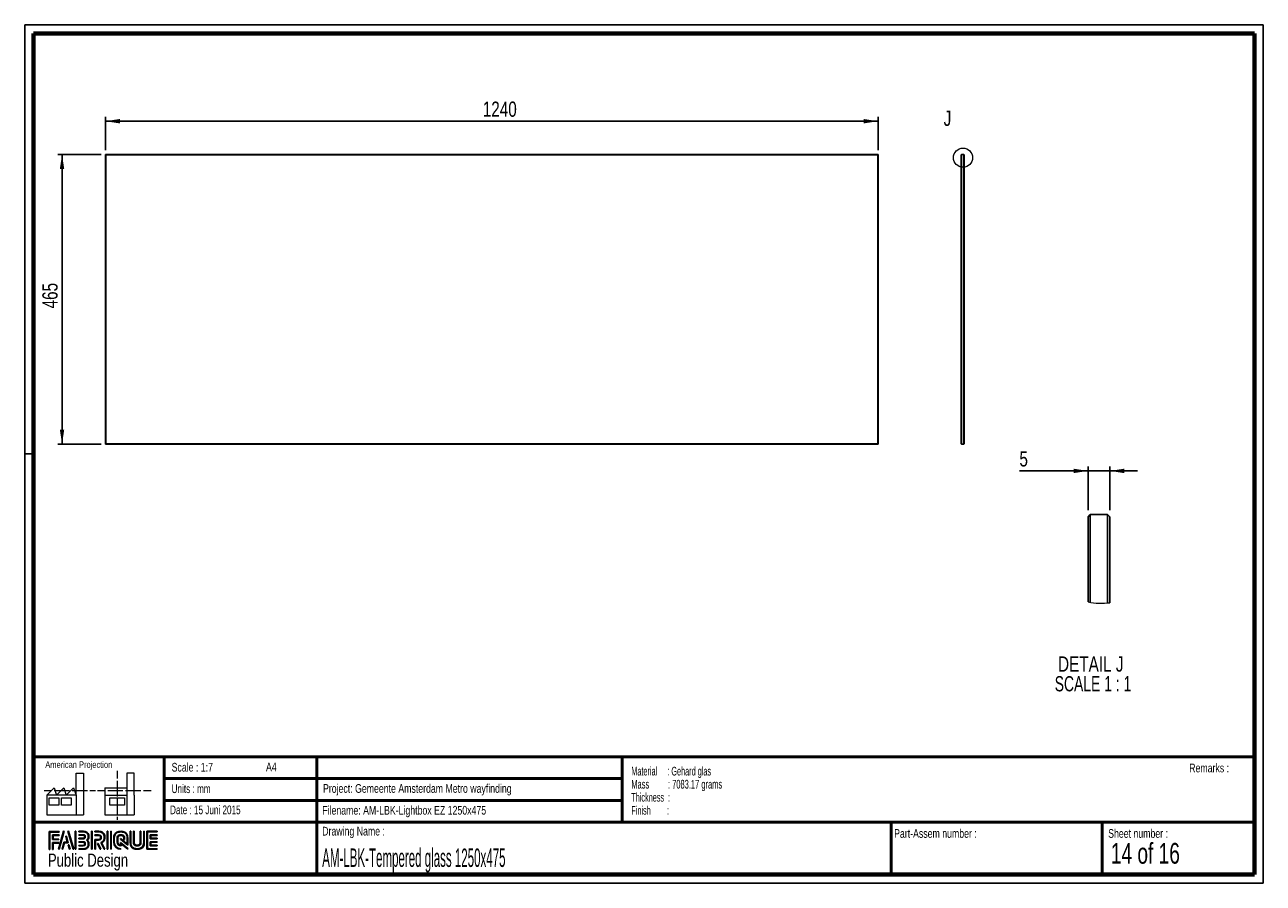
# Paper-space layout 'Tempered glass' of a CAD drawing. Header units: millimetres. Extents: x 7 to 291, y 7 to 204.
import ezdxf

# ---------------------------------------------------------------- set-up
doc = ezdxf.new("R2010")
doc.units = ezdxf.units.MM
for name, color, linetype in [('LAYER1', 7, 'Continuous'), ('LAYER2', 7, 'Continuous'), ('LOGO', 7, 'Continuous')]:
    doc.layers.add(name, color=color, linetype=linetype)
doc.styles.add('SLDTEXTSTYLE0', font='TXT', dxfattribs={"width": 0.7})
doc.styles.add('SLDTEXTSTYLE1', font='TXT', dxfattribs={"width": 0.75})
doc.styles.add('SLDTEXTSTYLE12', font='TXT', dxfattribs={"width": 0.6875})
doc.styles.add('SLDTEXTSTYLE13', font='TXT', dxfattribs={"width": 0.56375})
doc.styles.add('SLDTEXTSTYLE2', font='TXT', dxfattribs={"width": 0.697368})
doc.styles.add('SLDTEXTSTYLE6', font='TXT', dxfattribs={"width": 0.605})
doc.styles.add('SLDTEXTSTYLE7', font='TXT', dxfattribs={"width": 0.549})
doc.styles.add('SLDTEXTSTYLE8', font='TXT', dxfattribs={"width": 0.467045})
doc.styles.add('SLDTEXTSTYLE9', font='TXT', dxfattribs={"width": 0.681818})
doc.dimstyles.new('SLDDIMSTYLE4', dxfattribs={"dimtxt": 3.5, "dimasz": 3.302, "dimexe": 0, "dimexo": 0.0625, "dimgap": 0.875, "dimtad": 1, "dimdec": 1, "dimrnd": 1e-09, "dimzin": 12, "dimdsep": 46, "dimtxsty": 'SLDTEXTSTYLE1', "dimsah": 1, "dimcen": 0.09, "dimadec": 0, "dimazin": 3, "dimtfac": 1, "dimtdec": 1, "dimtmove": 0, "dimatfit": 0, "dimfxl": 1, "dimfrac": 2, "dimtolj": 1, "dimtzin": 12, "dimarcsym": 0})
doc.dimstyles.new('SLDDIMSTYLE6', dxfattribs={"dimtxt": 3.5, "dimasz": 3.302, "dimexe": 0, "dimexo": 0.0625, "dimgap": 0.875, "dimtad": 1, "dimdec": 1, "dimlfac": 7, "dimrnd": 1e-09, "dimzin": 12, "dimdsep": 46, "dimtxsty": 'SLDTEXTSTYLE1', "dimsah": 1, "dimcen": 0.09, "dimadec": 0, "dimazin": 3, "dimtfac": 1, "dimtdec": 1, "dimtofl": 0, "dimtmove": 0, "dimatfit": 3, "dimfxl": 1, "dimfrac": 2, "dimtolj": 1, "dimtzin": 12, "dimarcsym": 0})

# ---------------------------------------------------------------- blocks, each defined once
blk = doc.blocks.new('SW_NOTE_0_52')
at = {"layer": 'LOGO', "color": 0, "char_height": 2, "attachment_point": 1}
for s, insert, style in [('Material     : Gehard glas', (0, 2.58), 'SLDTEXTSTYLE6'), ('Mass         : 7083.17 grams', (0, -0.42), 'SLDTEXTSTYLE13'), ('Thickness  :', (0, -3.42), 'SLDTEXTSTYLE6'), ('Finish        :', (0, -6.42), 'SLDTEXTSTYLE7')]:
    blk.add_mtext(s, dxfattribs=dict(at, insert=insert, style=style))
blk = doc.blocks.new('_D_55')
at = {"layer": 'LOGO'}
for p, q in [((25.09, 174.99), (25.09, 182.65)), ((202.23, 174.99), (202.23, 182.65)), ((202.23, 181.65), (25.09, 181.65))]:
    blk.add_line(p, q, dxfattribs=at)
for points in [[(25.09, 181.65), (28.39, 181.14), (28.39, 182.16)], [(202.23, 181.65), (198.93, 182.16), (198.93, 181.14)]]:
    blk.add_solid(points, dxfattribs=at)
at = {"layer": 'LOGO', "insert": (111.59, 186.16), "char_height": 3.5, "attachment_point": 1, "style": 'SLDTEXTSTYLE1'}
blk.add_mtext('1240', dxfattribs=at)
blk = doc.blocks.new('_D_56')
at = {"layer": 'LOGO'}
for p, q in [((24.09, 173.99), (14.12, 173.99)), ((15.12, 173.99), (15.12, 107.56)), ((24.09, 107.56), (14.12, 107.56))]:
    blk.add_line(p, q, dxfattribs=at)
for points in [[(15.12, 173.99), (14.61, 170.69), (15.62, 170.69)], [(15.12, 107.56), (15.62, 110.87), (14.61, 110.87)]]:
    blk.add_solid(points, dxfattribs=at)
at = {"layer": 'LOGO', "insert": (10.6, 138.68), "char_height": 3.5, "attachment_point": 1, "rotation": 90, "style": 'SLDTEXTSTYLE1'}
blk.add_mtext('465', dxfattribs=at)
blk = doc.blocks.new('_D_57')
at = {"layer": 'LOGO'}
for p, q in [((250.39, 92.4), (250.39, 102.4)), ((255.39, 92.4), (255.39, 102.4)), ((250.39, 101.4), (234.66, 101.4)), ((255.39, 101.4), (250.39, 101.4)), ((255.39, 101.4), (261.74, 101.4))]:
    blk.add_line(p, q, dxfattribs=at)
for points in [[(250.39, 101.4), (247.09, 101.91), (247.09, 100.9)], [(255.39, 101.4), (258.7, 100.9), (258.7, 101.91)]]:
    blk.add_solid(points, dxfattribs=at)
at = {"layer": 'LOGO', "insert": (234.66, 105.92), "char_height": 3.5, "attachment_point": 1, "style": 'SLDTEXTSTYLE1'}
blk.add_mtext('5', dxfattribs=at)
blk = doc.blocks.new('SW_NOTE_0_53')
at = {"layer": 'LOGO', "color": 0, "char_height": 3.5, "attachment_point": 2}
for s, insert, style in [('DETAIL J', (8.91, 4.51), 'SLDTEXTSTYLE1'), ('SCALE 1 : 1', (9.42, -0.01), 'SLDTEXTSTYLE9')]:
    blk.add_mtext(s, dxfattribs=dict(at, insert=insert, style=style))

psp = doc.layouts.new('Tempered glass')

# ---------------------------------------------------------------- hatches: boundary and pattern name
at = {"layer": 'LOGO'}
for points in [[(12.156, 14.551), (12.294, 14.551), (12.294, 18.537), (14.492, 18.537), (14.492, 18.675), (12.156, 18.675)], [(13.055, 16.925), (13.055, 17.755), (14.492, 17.755), (14.492, 17.894), (12.917, 17.894), (12.917, 16.786), (14.356, 16.786), (14.356, 16.925)], [(15.622, 18.697), (15.479, 18.697), (14.299, 14.574), (14.441, 14.574)], [(15.257, 14.574), (15.669, 16.085), (16.503, 16.085), (16.108, 17.581), (15.96, 17.581), (16.324, 16.224), (15.563, 16.224), (15.117, 14.574)], [(17.783, 14.574), (16.603, 18.697), (16.456, 18.697), (17.638, 14.574)], [(18.285, 14.574), (18.285, 18.697), (18.146, 18.697), (18.146, 14.574)], [(21.988, 14.574), (21.988, 18.697), (21.85, 18.697), (21.85, 14.574)], [(25.636, 14.574), (25.636, 18.697), (25.498, 18.697), (25.498, 14.574)], [(26.42, 14.574), (26.42, 18.697), (26.282, 18.697), (26.282, 14.574)], [(35.498, 17.096), (35.498, 17.778), (36.929, 17.778), (36.929, 17.916), (35.359, 17.916), (35.359, 16.957), (36.929, 16.957), (36.929, 17.096)], [(13.055, 14.551), (13.055, 16.005), (14.356, 16.005), (14.356, 16.143), (12.917, 16.143), (12.917, 14.551)], [(16.955, 14.574), (16.682, 15.561), (16.534, 15.561), (16.815, 14.574)], [(24.037, 14.574), (23.378, 15.916), (23.224, 15.916), (23.883, 14.574)], [(36.929, 15.356), (36.929, 15.495), (35.498, 15.495), (35.498, 16.177), (36.929, 16.177), (36.929, 16.315), (35.359, 16.315), (35.359, 15.356)]]:
    psp.add_hatch(color=256, dxfattribs=at).paths.add_polyline_path(points, flags=0)
h = psp.add_hatch(color=256, dxfattribs=at)
edge = h.paths.add_edge_path(flags=0)
edge.add_line((18.997, 14.574), (20.004, 14.574))
edge.add_spline(control_points=[(20.004, 14.574), (20.698, 14.574), (21.263, 15.14), (21.263, 15.836), (21.263, 16.129), (21.148, 16.41), (20.946, 16.639), (21.148, 16.868), (21.263, 17.149), (21.263, 17.443), (21.263, 18.137), (20.698, 18.703), (20.004, 18.703)], knot_values=[0, 0, 0, 0, 1, 2, 3, 4, 5, 6, 7, 8, 9, 10, 10, 10, 10], weights=[1, 1, 1, 1, 1, 1, 1, 1, 1, 1, 1, 1, 1], degree=3, periodic=0)
edge.add_line((20.004, 18.703), (18.997, 18.703))
edge.add_line((18.997, 18.703), (18.997, 18.565))
edge.add_line((18.997, 18.565), (20.004, 18.565))
edge.add_spline(control_points=[(20.004, 18.565), (20.622, 18.565), (21.125, 18.061), (21.125, 17.443), (21.125, 17.165), (21.012, 16.897), (20.808, 16.687)], knot_values=[0, 0, 0, 0, 1, 2, 3, 4, 4, 4, 4], weights=[1, 1, 1, 1, 1, 1, 1], degree=3, periodic=0)
edge.add_line((20.808, 16.687), (20.761, 16.639))
edge.add_line((20.761, 16.639), (20.808, 16.591))
edge.add_spline(control_points=[(20.808, 16.591), (21.012, 16.381), (21.125, 16.113), (21.125, 15.836), (21.125, 15.216), (20.622, 14.712), (20.004, 14.712)], knot_values=[0, 0, 0, 0, 1, 2, 3, 4, 4, 4, 4], weights=[1, 1, 1, 1, 1, 1, 1], degree=3, periodic=0)
edge.add_line((20.004, 14.712), (18.997, 14.712))
edge.add_line((18.997, 14.712), (18.997, 14.574))
h = psp.add_hatch(color=256, dxfattribs=at)
edge = h.paths.add_edge_path(flags=0)
edge.add_line((18.997, 16.957), (20.002, 16.957))
edge.add_spline(control_points=[(20.002, 16.957), (20.255, 16.988), (20.438, 17.197), (20.438, 17.442), (20.438, 17.712), (20.224, 17.924), (19.95, 17.924)], knot_values=[0, 0, 0, 0, 1, 2, 3, 4, 4, 4, 4], weights=[1, 1, 1, 1, 1, 1, 1], degree=3, periodic=0)
edge.add_line((19.95, 17.924), (18.997, 17.924))
edge.add_line((18.997, 17.924), (18.997, 17.786))
edge.add_line((18.997, 17.786), (19.95, 17.786))
edge.add_spline(control_points=[(19.95, 17.786), (20.146, 17.786), (20.3, 17.635), (20.3, 17.442), (20.3, 17.266), (20.168, 17.117), (19.993, 17.094)], knot_values=[0, 0, 0, 0, 1, 2, 3, 4, 4, 4, 4], weights=[1, 1, 1, 1, 1, 1, 1], degree=3, periodic=0)
edge.add_line((19.993, 17.094), (18.997, 17.095))
edge.add_line((18.997, 17.095), (18.997, 16.957))
h = psp.add_hatch(color=256, dxfattribs=at)
edge = h.paths.add_edge_path(flags=0)
edge.add_line((24.758, 14.574), (24.911, 14.574))
edge.add_line((24.911, 14.574), (24.187, 16.049))
edge.add_spline(control_points=[(24.187, 16.049), (24.643, 16.293), (24.938, 16.767), (24.938, 17.287), (24.938, 18.065), (24.307, 18.697), (23.531, 18.697)], knot_values=[0, 0, 0, 0, 1, 2, 3, 4, 4, 4, 4], weights=[1, 1, 1, 1, 1, 1, 1], degree=3, periodic=0)
edge.add_line((23.531, 18.697), (22.634, 18.697))
edge.add_line((22.634, 18.697), (22.634, 18.56))
edge.add_line((22.634, 18.56), (23.531, 18.56))
edge.add_spline(control_points=[(23.531, 18.56), (24.231, 18.56), (24.8, 17.989), (24.8, 17.287), (24.8, 16.796), (24.513, 16.344), (24.069, 16.135)], knot_values=[0, 0, 0, 0, 1, 2, 3, 4, 4, 4, 4], weights=[1, 1, 1, 1, 1, 1, 1], degree=3, periodic=0)
edge.add_line((24.069, 16.135), (24.005, 16.106))
edge.add_line((24.005, 16.106), (24.758, 14.574))
h = psp.add_hatch(color=256, dxfattribs=at)
edge = h.paths.add_edge_path(flags=0)
edge.add_line((22.634, 17.778), (23.477, 17.778))
edge.add_spline(control_points=[(23.477, 17.778), (23.744, 17.778), (23.961, 17.558), (23.961, 17.287), (23.961, 17.017), (23.744, 16.796), (23.477, 16.796)], knot_values=[0, 0, 0, 0, 1, 2, 3, 4, 4, 4, 4], weights=[1, 1, 1, 1, 1, 1, 1], degree=3, periodic=0)
edge.add_line((23.477, 16.796), (22.634, 16.796))
edge.add_line((22.634, 16.796), (22.634, 14.574))
edge.add_line((22.634, 14.574), (22.772, 14.574))
edge.add_line((22.772, 14.574), (22.772, 16.659))
edge.add_line((22.772, 16.659), (23.477, 16.659))
edge.add_spline(control_points=[(23.477, 16.659), (23.82, 16.659), (24.099, 16.94), (24.099, 17.287), (24.099, 17.634), (23.82, 17.916), (23.477, 17.916)], knot_values=[0, 0, 0, 0, 1, 2, 3, 4, 4, 4, 4], weights=[1, 1, 1, 1, 1, 1, 1], degree=3, periodic=0)
edge.add_line((23.477, 17.916), (22.634, 17.916))
edge.add_line((22.634, 17.916), (22.634, 17.778))
h = psp.add_hatch(color=256, dxfattribs=at)
edge = h.paths.add_edge_path(flags=0)
edge.add_line((30.226, 15.56), (30.227, 17.065))
edge.add_spline(control_points=[(30.227, 17.065), (30.227, 17.965), (29.496, 18.697), (28.598, 18.697), (27.699, 18.697), (26.968, 17.965), (26.968, 17.065)], knot_values=[0, 0, 0, 0, 1, 2, 3, 4, 4, 4, 4], weights=[1, 1, 1, 1, 1, 1, 1], degree=3, periodic=0)
edge.add_line((26.968, 17.065), (26.968, 16.206))
edge.add_spline(control_points=[(26.968, 16.206), (26.968, 15.307), (27.699, 14.574), (28.597, 14.574)], knot_values=[1, 1, 1, 1, 2, 2, 2, 2], weights=[1, 1, 1, 1], degree=3, periodic=0)
edge.add_line((28.597, 14.574), (28.597, 14.712))
edge.add_spline(control_points=[(28.597, 14.712), (27.775, 14.712), (27.106, 15.383), (27.106, 16.206)], knot_values=[3, 3, 3, 3, 4, 4, 4, 4], weights=[1, 1, 1, 1], degree=3, periodic=0)
edge.add_line((27.106, 16.206), (27.106, 17.065))
edge.add_spline(control_points=[(27.106, 17.065), (27.106, 17.889), (27.775, 18.56), (28.598, 18.56), (29.42, 18.56), (30.089, 17.889), (30.089, 17.065)], knot_values=[0, 0, 0, 0, 1, 2, 3, 4, 4, 4, 4], weights=[1, 1, 1, 1, 1, 1, 1], degree=3, periodic=0)
edge.add_spline(control_points=[(30.089, 17.065), (30.089, 16.066), (30.089, 15.84), (29.894, 15.988), (28.527, 17.053)], knot_values=[0, 0, 0, 0, 1, 2, 2, 2, 2], weights=[1, 1, 1, 1, 1], degree=3, periodic=0)
edge.add_line((28.527, 17.053), (28.527, 16.887))
edge.add_line((28.527, 16.887), (30.226, 15.56))
h = psp.add_hatch(color=256, dxfattribs=at)
edge = h.paths.add_edge_path(flags=0)
edge.add_line((30.226, 14.574), (30.226, 14.766))
edge.add_line((30.226, 14.766), (28.527, 16.133))
edge.add_line((28.527, 16.133), (28.527, 15.508))
edge.add_spline(control_points=[(28.527, 15.508), (28.169, 15.545), (27.886, 15.839), (27.886, 16.208)], knot_values=[0, 0, 0, 0, 1, 1, 1, 1], weights=[1, 1, 1, 1], degree=3, periodic=0)
edge.add_line((27.886, 16.208), (27.886, 17.064))
edge.add_spline(control_points=[(27.886, 17.064), (27.886, 17.457), (28.206, 17.777), (28.598, 17.777), (28.99, 17.777), (29.309, 17.457), (29.309, 17.064)], knot_values=[0, 0, 0, 0, 1, 2, 3, 4, 4, 4, 4], weights=[1, 1, 1, 1, 1, 1, 1], degree=3, periodic=0)
edge.add_line((29.309, 17.064), (29.308, 16.827))
edge.add_line((29.308, 16.827), (29.447, 16.826))
edge.add_line((29.447, 16.826), (29.447, 17.064))
edge.add_spline(control_points=[(29.447, 17.064), (29.447, 17.533), (29.066, 17.915), (28.598, 17.915), (28.13, 17.915), (27.748, 17.533), (27.748, 17.064)], knot_values=[0, 0, 0, 0, 1, 2, 3, 4, 4, 4, 4], weights=[1, 1, 1, 1, 1, 1, 1], degree=3, periodic=0)
edge.add_line((27.748, 17.064), (27.747, 16.208))
edge.add_spline(control_points=[(27.747, 16.208), (27.747, 15.738), (28.128, 15.356), (28.595, 15.356)], knot_values=[0, 0, 0, 0, 1, 1, 1, 1], weights=[1, 1, 1, 1], degree=3, periodic=0)
edge.add_line((28.595, 15.356), (28.664, 15.356))
edge.add_line((28.664, 15.356), (28.664, 15.854))
edge.add_line((28.664, 15.854), (30.226, 14.574))
h = psp.add_hatch(color=256, dxfattribs=at)
edge = h.paths.add_edge_path(flags=0)
edge.add_line((30.726, 18.697), (30.726, 16.206))
edge.add_spline(control_points=[(30.726, 16.206), (30.726, 15.307), (31.457, 14.574), (32.355, 14.574), (33.254, 14.574), (33.985, 15.307), (33.985, 16.206)], knot_values=[0, 0, 0, 0, 1, 2, 3, 4, 4, 4, 4], weights=[1, 1, 1, 1, 1, 1, 1], degree=3, periodic=0)
edge.add_line((33.985, 16.206), (33.985, 18.697))
edge.add_line((33.985, 18.697), (33.847, 18.697))
edge.add_line((33.847, 18.697), (33.847, 16.206))
edge.add_spline(control_points=[(33.847, 16.206), (33.847, 15.383), (33.178, 14.712), (32.355, 14.712), (31.533, 14.712), (30.864, 15.383), (30.864, 16.206)], knot_values=[0, 0, 0, 0, 1, 2, 3, 4, 4, 4, 4], weights=[1, 1, 1, 1, 1, 1, 1], degree=3, periodic=0)
edge.add_line((30.864, 16.206), (30.864, 18.697))
edge.add_line((30.864, 18.697), (30.726, 18.697))
h = psp.add_hatch(color=256, dxfattribs=at)
edge = h.paths.add_edge_path(flags=0)
edge.add_line((31.506, 18.697), (31.506, 16.208))
edge.add_spline(control_points=[(31.506, 16.208), (31.506, 15.739), (31.887, 15.357), (32.355, 15.357), (32.823, 15.357), (33.204, 15.739), (33.204, 16.208)], knot_values=[0, 0, 0, 0, 1, 2, 3, 4, 4, 4, 4], weights=[1, 1, 1, 1, 1, 1, 1], degree=3, periodic=0)
edge.add_line((33.204, 16.208), (33.204, 18.697))
edge.add_line((33.204, 18.697), (33.067, 18.697))
edge.add_line((33.067, 18.697), (33.067, 16.208))
edge.add_spline(control_points=[(33.067, 16.208), (33.067, 15.815), (32.747, 15.495), (32.355, 15.495), (31.963, 15.495), (31.644, 15.815), (31.644, 16.208)], knot_values=[0, 0, 0, 0, 1, 2, 3, 4, 4, 4, 4], weights=[1, 1, 1, 1, 1, 1, 1], degree=3, periodic=0)
edge.add_line((31.644, 16.208), (31.644, 18.697))
edge.add_line((31.644, 18.697), (31.506, 18.697))
h = psp.add_hatch(color=256, dxfattribs=at)
edge = h.paths.add_edge_path(flags=0)
edge.add_line((36.929, 14.574), (36.929, 14.712))
edge.add_spline(control_points=[(36.929, 14.712), (34.866, 14.712), (34.736, 14.712), (34.736, 14.843), (34.736, 18.429), (34.736, 18.56)], knot_values=[0, 0, 0, 0, 1, 2, 3, 3, 3, 3], weights=[1, 1, 1, 1, 1, 1], degree=3, periodic=0)
edge.add_line((34.736, 18.56), (36.929, 18.56))
edge.add_line((36.929, 18.56), (36.929, 18.697))
edge.add_line((36.929, 18.697), (34.598, 18.697))
edge.add_line((34.598, 18.697), (34.598, 14.574))
edge.add_line((34.598, 14.574), (36.929, 14.574))
h = psp.add_hatch(color=256, dxfattribs=at)
edge = h.paths.add_edge_path(flags=0)
edge.add_line((18.997, 15.347), (19.95, 15.347))
edge.add_spline(control_points=[(19.95, 15.347), (20.22, 15.347), (20.438, 15.566), (20.438, 15.836), (20.438, 16.106), (20.224, 16.317), (19.95, 16.317), (19.95, 16.317), (18.997, 16.315)], knot_values=[0, 0, 0, 0, 1, 2, 3, 4, 5, 6, 6, 6, 6], weights=[1, 1, 1, 1, 1, 1, 1, 1, 1], degree=3, periodic=0)
edge.add_line((18.997, 16.315), (18.997, 16.177))
edge.add_line((18.997, 16.177), (19.95, 16.179))
edge.add_spline(control_points=[(19.95, 16.179), (20.146, 16.179), (20.3, 16.028), (20.3, 15.836), (20.3, 15.642), (20.143, 15.484), (19.95, 15.484)], knot_values=[0, 0, 0, 0, 1, 2, 3, 4, 4, 4, 4], weights=[1, 1, 1, 1, 1, 1, 1], degree=3, periodic=0)
edge.add_line((19.95, 15.484), (18.997, 15.484))
edge.add_line((18.997, 15.484), (18.997, 15.347))

# ---------------------------------------------------------------- linework, layer by layer
at = {"color": 7, "linetype": 'Continuous', "lineweight": 25}
for p, q in [((25.159, 173.92), (25.087, 173.992)), ((25.087, 173.992), (202.23, 173.992)), ((25.087, 107.563), (25.087, 173.992)), ((202.159, 173.92), (25.159, 173.92)), ((25.159, 173.92), (25.159, 107.635)), ((202.23, 173.992), (202.159, 173.92)), ((202.159, 107.635), (202.159, 173.92)), ((202.23, 173.992), (202.23, 107.563)), ((221.372, 173.992), (221.3, 173.92)), ((221.3, 107.635), (221.3, 173.92)), ((221.372, 173.992), (221.372, 107.563)), ((221.943, 173.992), (221.372, 173.992)), ((221.943, 107.563), (221.943, 173.992)), ((222.015, 173.92), (221.943, 173.992)), ((222.015, 173.92), (222.015, 107.635)), ((25.159, 107.635), (25.087, 107.563)), ((202.23, 107.563), (25.087, 107.563)), ((25.159, 107.635), (202.159, 107.635)), ((202.23, 107.563), (202.159, 107.635)), ((221.372, 107.563), (221.3, 107.635)), ((221.943, 107.563), (221.372, 107.563)), ((222.015, 107.635), (221.943, 107.563)), ((250.893, 91.403), (250.393, 90.903)), ((250.393, 71.333), (250.393, 90.903)), ((250.893, 91.403), (250.893, 71.242)), ((254.893, 91.403), (250.893, 91.403)), ((254.893, 71.111), (254.893, 91.403)), ((255.393, 90.903), (254.893, 91.403)), ((255.393, 90.903), (255.393, 71.168))]:
    psp.add_line(p, q, dxfattribs=at)
at = {"color": 7, "linetype": 'Continuous', "lineweight": 18}
psp.add_circle((221.729, 173.278), 2.195, dxfattribs=at)
psp.add_arc((253.393, 86.403), 15.366, 258.74137, 277.4788, dxfattribs=at)
at = {"layer": 'LAYER1', "lineweight": 50}
for p, q in [((8.57, 35.784), (288.57, 35.784)), ((38.57, 35.784), (38.57, 20.784)), ((73.57, 35.784), (73.57, 8.784)), ((143.57, 35.784), (143.57, 20.784)), ((38.57, 30.784), (143.57, 30.784)), ((38.57, 25.784), (143.57, 25.784)), ((8.57, 20.784), (288.57, 20.784)), ((205.222, 8.784), (205.222, 20.784)), ((253.651, 8.784), (253.651, 20.784))]:
    psp.add_line(p, q, dxfattribs=at)
at = {"layer": 'LAYER2', "lineweight": 70}
for p, q in [((8.57, 8.784), (8.57, 201.784)), ((8.57, 201.784), (288.57, 201.784)), ((288.57, 201.784), (288.57, 8.784)), ((288.57, 8.784), (8.57, 8.784))]:
    psp.add_line(p, q, dxfattribs=at)
at = {"layer": 'LOGO'}
for p, q in [((6.57, 203.784), (290.57, 203.784)), ((6.57, 203.784), (6.57, 6.784)), ((290.57, 203.784), (290.57, 6.784)), ((6.57, 105.284), (8.622, 105.284)), ((6.57, 6.784), (290.57, 6.784))]:
    psp.add_line(p, q, dxfattribs=at)
at = {"layer": 'LOGO', "color": 7, "linetype": 'Continuous', "lineweight": 18}
for p, q in [((18.321, 26.971), (18.321, 32.036)), ((18.321, 32.036), (20.003, 32.036)), ((20.003, 32.036), (20.003, 22.47)), ((27.733, 32.596), (27.733, 30.839)), ((31.654, 32.032), (29.972, 32.032)), ((29.972, 32.032), (29.972, 22.466)), ((31.654, 26.967), (31.654, 32.032)), ((11.593, 26.971), (13.275, 28.659)), ((13.275, 28.659), (13.837, 26.971)), ((13.837, 26.971), (15.519, 28.659)), ((15.519, 28.659), (16.081, 26.971)), ((16.081, 26.971), (17.763, 28.659)), ((17.763, 28.659), (18.321, 26.971)), ((24.927, 28.655), (24.927, 26.967)), ((24.927, 28.655), (29.972, 28.655)), ((27.733, 30.252), (27.733, 28.49)), ((27.733, 28.49), (27.733, 26.728)), ((10.981, 28.1), (12.736, 28.1)), ((18.321, 26.971), (11.593, 26.971)), ((11.593, 26.971), (11.593, 22.47)), ((12.156, 26.411), (14.399, 26.411)), ((12.156, 24.723), (12.156, 26.411)), ((13.321, 28.1), (15.076, 28.1)), ((14.399, 26.411), (14.399, 24.723)), ((14.957, 26.411), (17.201, 26.411)), ((14.957, 24.723), (14.957, 26.411)), ((15.076, 28.1), (16.831, 28.1)), ((17.201, 26.411), (17.201, 24.723)), ((17.416, 28.1), (19.171, 28.1)), ((18.321, 26.971), (18.321, 22.47)), ((19.171, 28.1), (20.926, 28.1)), ((21.511, 28.1), (22.809, 28.1)), ((23.245, 28.095), (24.995, 28.095)), ((24.927, 26.967), (29.972, 26.967)), ((24.927, 26.967), (24.927, 22.466)), ((25.58, 28.095), (27.335, 28.095)), ((26.051, 26.407), (29.415, 26.407)), ((26.051, 24.719), (26.051, 26.407)), ((27.335, 28.095), (29.09, 28.095)), ((27.733, 26.141), (27.733, 24.379)), ((29.415, 26.407), (29.415, 24.719)), ((29.675, 28.095), (31.43, 28.095)), ((31.43, 28.095), (33.185, 28.095)), ((31.654, 26.967), (31.654, 22.466)), ((33.77, 28.095), (35.525, 28.095)), ((14.399, 24.723), (12.156, 24.723)), ((17.201, 24.723), (14.957, 24.723)), ((29.415, 24.719), (26.051, 24.719)), ((27.733, 24.379), (27.733, 22.618)), ((11.593, 22.47), (18.321, 22.47)), ((18.321, 22.47), (20.003, 22.47)), ((24.927, 22.466), (31.654, 22.466)), ((27.733, 22.03), (27.733, 21.342))]:
    psp.add_line(p, q, dxfattribs=at)
at = {"layer": 'LOGO', "color": 7, "linetype": 'Continuous', "lineweight": 25}
for p, q in [((14.492, 18.675), (12.156, 18.675)), ((15.479, 18.697), (14.299, 14.574)), ((14.441, 14.574), (15.622, 18.697))]:
    psp.add_line(p, q, dxfattribs=at)
at = {"layer": 'LOGO', "color": 7, "lineweight": 25}
for p, q in [((12.156, 18.675), (12.156, 14.551)), ((12.294, 18.537), (14.492, 18.537)), ((12.294, 14.551), (12.294, 18.537)), ((14.492, 17.894), (12.917, 17.894)), ((12.917, 17.894), (12.917, 16.786)), ((13.055, 16.925), (13.055, 17.755)), ((13.055, 17.755), (14.492, 17.755)), ((14.492, 18.537), (14.492, 18.675)), ((14.492, 17.755), (14.492, 17.894)), ((15.622, 18.697), (15.479, 18.697)), ((16.108, 17.581), (15.96, 17.581)), ((15.96, 17.581), (16.324, 16.224)), ((16.503, 16.085), (16.108, 17.581)), ((16.456, 18.697), (17.638, 14.574)), ((16.603, 18.697), (16.456, 18.697)), ((17.783, 14.574), (16.603, 18.697)), ((18.146, 18.697), (18.146, 14.574)), ((18.285, 18.697), (18.146, 18.697)), ((18.285, 14.574), (18.285, 18.697)), ((18.997, 18.703), (18.997, 18.565)), ((20.004, 18.703), (18.997, 18.703)), ((18.997, 18.565), (20.004, 18.565)), ((18.997, 17.924), (18.997, 17.786)), ((19.95, 17.924), (18.997, 17.924)), ((18.997, 17.786), (19.95, 17.786)), ((19.993, 17.094), (18.997, 17.095)), ((18.997, 17.095), (18.997, 16.957)), ((21.85, 18.697), (21.85, 14.574)), ((21.988, 18.697), (21.85, 18.697)), ((21.988, 14.574), (21.988, 18.697)), ((23.531, 18.697), (22.634, 18.697)), ((22.634, 18.697), (22.634, 18.56)), ((22.634, 18.56), (23.531, 18.56)), ((23.477, 17.916), (22.634, 17.916)), ((22.634, 17.916), (22.634, 17.778)), ((23.477, 17.916), (22.634, 17.916)), ((22.634, 17.916), (22.634, 17.778)), ((22.634, 17.778), (23.477, 17.778)), ((22.634, 17.778), (23.477, 17.778)), ((25.498, 18.697), (25.498, 14.574)), ((25.636, 18.697), (25.498, 18.697)), ((25.636, 14.574), (25.636, 18.697)), ((26.282, 18.697), (26.282, 14.574)), ((26.42, 18.697), (26.282, 18.697)), ((26.42, 14.574), (26.42, 18.697)), ((26.968, 17.065), (26.968, 16.206)), ((26.968, 17.065), (26.968, 16.206)), ((27.106, 16.206), (27.106, 17.065)), ((27.106, 16.206), (27.106, 17.065)), ((27.748, 17.064), (27.747, 16.208)), ((27.886, 16.208), (27.886, 17.064)), ((28.527, 17.053), (28.527, 16.887)), ((28.527, 17.053), (28.527, 16.887)), ((29.309, 17.064), (29.308, 16.827)), ((29.447, 16.826), (29.447, 17.064)), ((30.226, 15.56), (30.227, 17.065)), ((30.226, 15.56), (30.227, 17.065)), ((30.864, 18.697), (30.726, 18.697)), ((30.726, 18.697), (30.726, 16.206)), ((30.864, 18.697), (30.726, 18.697)), ((30.726, 18.697), (30.726, 16.206)), ((30.864, 16.206), (30.864, 18.697)), ((30.864, 16.206), (30.864, 18.697)), ((31.644, 18.697), (31.506, 18.697)), ((31.506, 18.697), (31.506, 16.208)), ((31.644, 18.697), (31.506, 18.697)), ((31.506, 18.697), (31.506, 16.208)), ((31.644, 16.208), (31.644, 18.697)), ((31.644, 16.208), (31.644, 18.697)), ((33.067, 18.697), (33.067, 16.208)), ((33.204, 18.697), (33.067, 18.697)), ((33.067, 18.697), (33.067, 16.208)), ((33.204, 18.697), (33.067, 18.697)), ((33.204, 16.208), (33.204, 18.697)), ((33.204, 16.208), (33.204, 18.697)), ((33.847, 18.697), (33.847, 16.206)), ((33.985, 18.697), (33.847, 18.697)), ((33.847, 18.697), (33.847, 16.206)), ((33.985, 18.697), (33.847, 18.697)), ((33.985, 16.206), (33.985, 18.697)), ((33.985, 16.206), (33.985, 18.697)), ((36.929, 18.697), (34.598, 18.697)), ((34.598, 18.697), (34.598, 14.574)), ((36.929, 18.697), (34.598, 18.697)), ((34.598, 18.697), (34.598, 14.574)), ((34.736, 18.56), (36.929, 18.56)), ((34.736, 18.56), (36.929, 18.56)), ((36.929, 17.916), (35.359, 17.916)), ((35.359, 17.916), (35.359, 16.957)), ((36.929, 17.916), (35.359, 17.916)), ((35.359, 17.916), (35.359, 16.957)), ((35.498, 17.096), (35.498, 17.778)), ((35.498, 17.778), (36.929, 17.778)), ((35.498, 17.096), (35.498, 17.778)), ((35.498, 17.778), (36.929, 17.778)), ((36.929, 17.096), (35.498, 17.096)), ((36.929, 17.096), (35.498, 17.096)), ((36.929, 18.56), (36.929, 18.697)), ((36.929, 18.56), (36.929, 18.697)), ((36.929, 17.778), (36.929, 17.916)), ((36.929, 17.778), (36.929, 17.916)), ((36.929, 16.957), (36.929, 17.096)), ((36.929, 16.957), (36.929, 17.096)), ((12.156, 14.551), (12.294, 14.551)), ((12.917, 16.786), (14.356, 16.786)), ((14.356, 16.143), (12.917, 16.143)), ((12.917, 16.143), (12.917, 14.551)), ((12.917, 14.551), (13.055, 14.551)), ((14.356, 16.925), (13.055, 16.925)), ((13.055, 14.551), (13.055, 16.005)), ((13.055, 16.005), (14.356, 16.005)), ((14.299, 14.574), (14.441, 14.574)), ((14.356, 16.786), (14.356, 16.925)), ((14.356, 16.005), (14.356, 16.143)), ((15.563, 16.224), (15.117, 14.574)), ((15.117, 14.574), (15.257, 14.574)), ((15.257, 14.574), (15.669, 16.085)), ((16.324, 16.224), (15.563, 16.224)), ((16.534, 15.561), (16.815, 14.574)), ((16.682, 15.561), (16.534, 15.561)), ((16.955, 14.574), (16.682, 15.561)), ((16.815, 14.574), (16.955, 14.574)), ((17.638, 14.574), (17.783, 14.574)), ((18.146, 14.574), (18.285, 14.574)), ((18.997, 16.957), (20.002, 16.957)), ((18.997, 16.315), (18.997, 16.177)), ((18.997, 16.177), (19.95, 16.179)), ((19.95, 15.484), (18.997, 15.484)), ((18.997, 15.484), (18.997, 15.347)), ((18.997, 15.347), (19.95, 15.347)), ((20.004, 14.712), (18.997, 14.712)), ((18.997, 14.712), (18.997, 14.574)), ((18.997, 14.574), (20.004, 14.574)), ((20.808, 16.687), (20.761, 16.639)), ((20.761, 16.639), (20.808, 16.591)), ((21.85, 14.574), (21.988, 14.574)), ((23.477, 16.796), (22.634, 16.796)), ((22.634, 16.796), (22.634, 14.574)), ((23.477, 16.796), (22.634, 16.796)), ((22.634, 16.796), (22.634, 14.574)), ((22.634, 14.574), (22.772, 14.574)), ((22.634, 14.574), (22.772, 14.574)), ((22.772, 14.574), (22.772, 16.659)), ((22.772, 16.659), (23.477, 16.659)), ((22.772, 14.574), (22.772, 16.659)), ((22.772, 16.659), (23.477, 16.659)), ((23.224, 15.916), (23.883, 14.574)), ((23.378, 15.916), (23.224, 15.916)), ((23.224, 15.916), (23.883, 14.574)), ((23.378, 15.916), (23.224, 15.916)), ((24.037, 14.574), (23.378, 15.916)), ((24.037, 14.574), (23.378, 15.916)), ((23.883, 14.574), (24.037, 14.574)), ((23.883, 14.574), (24.037, 14.574)), ((24.069, 16.135), (24.005, 16.106)), ((24.005, 16.106), (24.758, 14.574)), ((24.911, 14.574), (24.187, 16.049)), ((24.758, 14.574), (24.911, 14.574)), ((25.498, 14.574), (25.636, 14.574)), ((26.282, 14.574), (26.42, 14.574)), ((28.527, 16.887), (30.226, 15.56)), ((28.527, 16.887), (30.226, 15.56)), ((30.226, 14.766), (28.527, 16.133)), ((28.527, 16.133), (28.527, 15.508)), ((28.595, 15.356), (28.664, 15.356)), ((28.597, 14.574), (28.597, 14.712)), ((28.597, 14.574), (28.597, 14.712)), ((28.664, 15.356), (28.664, 15.854)), ((28.664, 15.854), (30.226, 14.574)), ((29.308, 16.827), (29.447, 16.826)), ((30.226, 14.574), (30.226, 14.766)), ((34.598, 14.574), (36.929, 14.574)), ((34.598, 14.574), (36.929, 14.574)), ((35.359, 16.957), (36.929, 16.957)), ((35.359, 16.957), (36.929, 16.957)), ((36.929, 16.315), (35.359, 16.315)), ((35.359, 16.315), (35.359, 15.356)), ((36.929, 16.315), (35.359, 16.315)), ((35.359, 16.315), (35.359, 15.356)), ((35.359, 15.356), (36.929, 15.356)), ((35.359, 15.356), (36.929, 15.356)), ((35.498, 15.495), (35.498, 16.177)), ((35.498, 16.177), (36.929, 16.177)), ((35.498, 15.495), (35.498, 16.177)), ((35.498, 16.177), (36.929, 16.177)), ((36.929, 15.495), (35.498, 15.495)), ((36.929, 15.495), (35.498, 15.495)), ((36.929, 16.177), (36.929, 16.315)), ((36.929, 16.177), (36.929, 16.315)), ((36.929, 15.356), (36.929, 15.495)), ((36.929, 15.356), (36.929, 15.495)), ((36.929, 14.574), (36.929, 14.712)), ((36.929, 14.574), (36.929, 14.712))]:
    psp.add_line(p, q, dxfattribs=at)
for points, degree in [([(20.002, 16.957), (20.255, 16.988), (20.438, 17.197), (20.438, 17.442), (20.438, 17.712), (20.224, 17.924), (19.95, 17.924)], 3), ([(19.95, 17.786), (20.146, 17.786), (20.3, 17.635), (20.3, 17.442), (20.3, 17.266), (20.168, 17.117), (19.993, 17.094)], 3), ([(20.004, 14.574), (20.698, 14.574), (21.263, 15.14), (21.263, 15.836), (21.263, 16.129), (21.148, 16.41), (20.946, 16.639), (21.148, 16.868), (21.263, 17.149), (21.263, 17.443), (21.263, 18.137), (20.698, 18.703), (20.004, 18.703)], 3), ([(20.004, 18.565), (20.622, 18.565), (21.125, 18.061), (21.125, 17.443), (21.125, 17.165), (21.012, 16.897), (20.808, 16.687)], 3), ([(23.477, 16.659), (23.82, 16.659), (24.099, 16.94), (24.099, 17.287), (24.099, 17.634), (23.82, 17.916), (23.477, 17.916)], 3), ([(23.477, 17.778), (23.744, 17.778), (23.961, 17.558), (23.961, 17.287), (23.961, 17.017), (23.744, 16.796), (23.477, 16.796)], 3), ([(24.187, 16.049), (24.643, 16.293), (24.938, 16.767), (24.938, 17.287), (24.938, 18.065), (24.307, 18.697), (23.531, 18.697)], 3), ([(23.531, 18.56), (24.231, 18.56), (24.8, 17.989), (24.8, 17.287), (24.8, 16.796), (24.513, 16.344), (24.069, 16.135)], 3), ([(30.227, 17.065), (30.227, 17.965), (29.496, 18.697), (28.598, 18.697), (27.699, 18.697), (26.968, 17.965), (26.968, 17.065)], 3), ([(27.106, 17.065), (27.106, 17.889), (27.775, 18.56), (28.598, 18.56), (29.42, 18.56), (30.089, 17.889), (30.089, 17.065)], 3), ([(29.447, 17.064), (29.447, 17.533), (29.066, 17.915), (28.598, 17.915), (28.13, 17.915), (27.748, 17.533), (27.748, 17.064)], 3), ([(27.886, 17.064), (27.886, 17.457), (28.206, 17.777), (28.598, 17.777), (28.99, 17.777), (29.309, 17.457), (29.309, 17.064)], 3), ([(30.089, 17.065), (30.089, 16.066), (30.089, 15.84), (29.894, 15.988), (28.527, 17.053)], 3), ([(36.929, 14.712), (34.866, 14.712), (34.736, 14.712), (34.736, 14.843), (34.736, 18.429), (34.736, 18.56)], 3), ([(15.669, 16.085), (15.761, 16.085), (16.503, 16.085)], 2), ([(19.95, 15.347), (20.22, 15.347), (20.438, 15.566), (20.438, 15.836), (20.438, 16.106), (20.224, 16.317), (19.95, 16.317), (19.95, 16.317), (18.997, 16.315)], 3), ([(19.95, 16.179), (20.146, 16.179), (20.3, 16.028), (20.3, 15.836), (20.3, 15.642), (20.143, 15.484), (19.95, 15.484)], 3), ([(20.808, 16.591), (21.012, 16.381), (21.125, 16.113), (21.125, 15.836), (21.125, 15.216), (20.622, 14.712), (20.004, 14.712)], 3), ([(26.968, 16.206), (26.968, 15.307), (27.699, 14.574), (28.597, 14.574)], 3), ([(26.968, 16.206), (26.968, 15.307), (27.699, 14.574), (28.597, 14.574)], 3), ([(28.597, 14.712), (27.775, 14.712), (27.106, 15.383), (27.106, 16.206)], 3), ([(28.597, 14.712), (27.775, 14.712), (27.106, 15.383), (27.106, 16.206)], 3), ([(27.747, 16.208), (27.747, 15.738), (28.128, 15.356), (28.595, 15.356)], 3), ([(28.527, 15.508), (28.169, 15.545), (27.886, 15.839), (27.886, 16.208)], 3), ([(30.726, 16.206), (30.726, 15.307), (31.457, 14.574), (32.355, 14.574), (33.254, 14.574), (33.985, 15.307), (33.985, 16.206)], 3), ([(33.847, 16.206), (33.847, 15.383), (33.178, 14.712), (32.355, 14.712), (31.533, 14.712), (30.864, 15.383), (30.864, 16.206)], 3), ([(31.506, 16.208), (31.506, 15.739), (31.887, 15.357), (32.355, 15.357), (32.823, 15.357), (33.204, 15.739), (33.204, 16.208)], 3), ([(33.067, 16.208), (33.067, 15.815), (32.747, 15.495), (32.355, 15.495), (31.963, 15.495), (31.644, 15.815), (31.644, 16.208)], 3)]:
    psp.add_open_spline(points, degree=degree, dxfattribs=at)

# ---------------------------------------------------------------- block references
at = {"layer": 'LOGO'}
psp.add_blockref('SW_NOTE_0_53', (242.111, 54.325), dxfattribs=at)
at = {"layer": 'LOGO', "color": 218}
psp.add_blockref('SW_NOTE_0_52', (145.653, 30.931), dxfattribs=at)

# ---------------------------------------------------------------- texts
at = {"color": 7, "linetype": 'Continuous', "lineweight": 18, "insert": (217.286, 184.071), "char_height": 3.5, "attachment_point": 1, "style": 'SLDTEXTSTYLE1'}
psp.add_mtext('J', dxfattribs=at)
at = {"layer": 'LOGO', "attachment_point": 1}
for s, insert, char_height, style in [('American Projection', (11.277, 34.756), 1.5, 'SLDTEXTSTYLE1'), ('Scale : 1:7', (40.245, 34.408), 2, 'SLDTEXTSTYLE1'), ('A4', (61.891, 34.486), 2, 'SLDTEXTSTYLE1'), ('Remarks :', (273.596, 34.236), 2, 'SLDTEXTSTYLE1'), ('Units : mm', (40.239, 29.476), 2, 'SLDTEXTSTYLE0'), ('Project: Gemeente Amsterdam Metro wayfinding', (74.956, 29.538), 2, 'SLDTEXTSTYLE1'), ('Date : 15 Juni 2015', (39.887, 24.622), 2, 'SLDTEXTSTYLE2'), ('Filename: AM-LBK-Lightbox EZ 1250x475', (74.798, 24.531), 2, 'SLDTEXTSTYLE1'), ('Drawing Name :', (74.78, 19.737), 2, 'SLDTEXTSTYLE1'), ('Part-Assem number :', (205.927, 19.21), 2, 'SLDTEXTSTYLE1'), ('Sheet number :', (255.011, 19.21), 2, 'SLDTEXTSTYLE1'), ('14 of 16', (255.634, 16.04), 4.7625, 'SLDTEXTSTYLE12'), ('Public Design', (11.869, 13.585), 3, 'SLDTEXTSTYLE1')]:
    psp.add_mtext(s, dxfattribs=dict(at, insert=insert, char_height=char_height, style=style))
at = {"layer": 'LOGO', "color": 218, "insert": (74.78, 14.762), "char_height": 4.23333, "attachment_point": 1, "style": 'SLDTEXTSTYLE8'}
psp.add_mtext('AM-LBK-Tempered glass 1250x475', dxfattribs=at)

# ---------------------------------------------------------------- dimensions: what is measured, and where the dimension line sits
at = {"layer": 'LOGO'}
for base, p1, p2, dimstyle, picture, middle in [((25.087, 181.648), (202.23, 173.992), (25.087, 173.992), 'SLDDIMSTYLE6', '_D_55', (116.762, 181.648)), ((250.393, 101.403), (255.393, 91.403), (250.393, 91.403), 'SLDDIMSTYLE4', '_D_57', (235.952, 101.403))]:
    dim = psp.add_linear_dim(base=base, p1=p1, p2=p2, dimstyle=dimstyle, dxfattribs=at)
    dim.commit()
    dim.dimension.update_dxf_attribs({"geometry": picture, "text_midpoint": middle, "dimtype": 160})
dim = psp.add_linear_dim(base=(15.116, 107.563), p1=(25.087, 173.992), p2=(25.087, 107.563), angle=90, dimstyle='SLDDIMSTYLE6', dxfattribs=at)
dim.commit()
dim.dimension.update_dxf_attribs({"geometry": '_D_56', "text_midpoint": (15.116, 142.562), "dimtype": 160})

doc.saveas('drawing.dxf')
